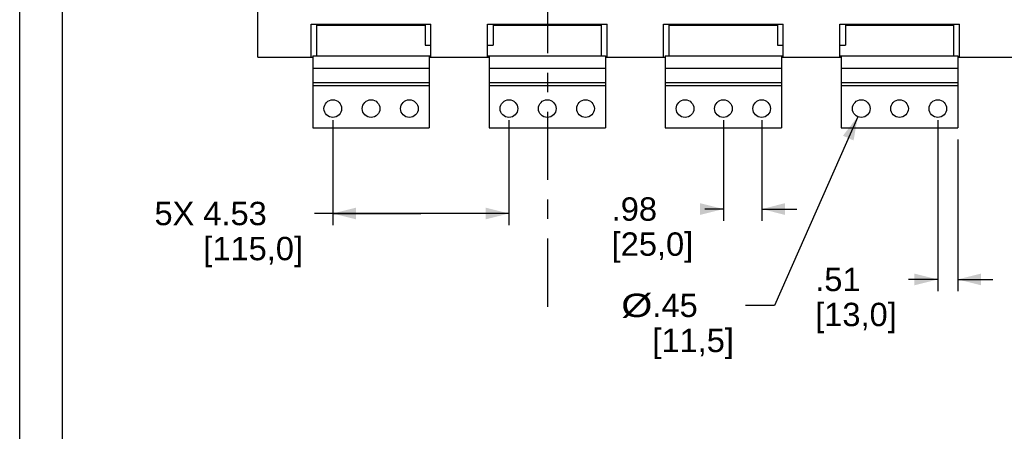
# Model space of a CAD drawing. Extents: x 0 to 17, y 0 to 11.
# Tile 3 of 27: x 0 to 5.1, y 5.5 to 7.6. Entities that reach past the tile are written whole.
import ezdxf
from ezdxf.enums import TextEntityAlignment as Align

# ---------------------------------------------------------------- set-up
doc = ezdxf.new("R2010")
doc.units = 0
doc.header["$LTSCALE"] = 0.935
doc.linetypes.add('CENTER', pattern=[0.6, 0.375, -0.075, 0.075, -0.075])
doc.layers.get('0').update_dxf_attribs({"linetype": 'CONTINUOUS'})
doc.layers.add('DEFAULT_1', color=7, linetype='CENTER')
doc.styles.add('TEXTSTYLE_0', font='arial.ttf', dxfattribs={"width": 0.8})
doc.dimstyles.new('DIMSTYLE_1', dxfattribs={"dimtxt": 0.12, "dimasz": 0.12, "dimexe": 0.18, "dimexo": 0.0625, "dimgap": 0.09, "dimtad": 0, "dimtih": 1, "dimtoh": 1, "dimdec": 1, "dimlfac": 5, "dimzin": 4, "dimtxsty": 'STANDARD', "dimcen": 0.09, "dimazin": 3, "dimtp": 0.1, "dimtm": 0.1, "dimtfac": 1, "dimtdec": 1, "dimtofl": 0, "dimtmove": 0, "dimatfit": 3, "dimtolj": 1, "dimtzin": 4})
doc.dimstyles.new('DIMSTYLE_2', dxfattribs={"dimtxt": 0.12, "dimasz": 0.12, "dimexe": 0.18, "dimexo": 0.0625, "dimgap": 0.09, "dimtad": 0, "dimtih": 1, "dimtoh": 1, "dimdec": 1, "dimlfac": 5, "dimzin": 4, "dimtxsty": 'STANDARD', "dimcen": 0.09, "dimazin": 3, "dimtp": 0.1, "dimtm": 0.1, "dimtfac": 1, "dimtdec": 1, "dimtofl": 0, "dimtmove": 0, "dimatfit": 3, "dimtolj": 1, "dimtzin": 4})

# ---------------------------------------------------------------- blocks, each defined once
blk = doc.blocks.new('*D6')
at = {"color": 2, "linetype": 'CONTINUOUS'}
for p, q in [((4.719856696, 7.0970820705), (4.719856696, 6.2199651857)), ((4.8222189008, 6.9986568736), (4.8222189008, 6.2199651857)), ((4.719856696, 6.2799651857), (4.568579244, 6.2799651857)), ((4.8222189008, 6.2799651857), (5.0022189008, 6.2799651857))]:
    blk.add_line(p, q, dxfattribs=at)
for points in [[(4.599856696, 6.2499651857), (4.719856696, 6.2799651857), (4.599856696, 6.3099651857)], [(4.9422189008, 6.3099651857), (4.8222189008, 6.2799651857), (4.9422189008, 6.2499651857)]]:
    blk.add_solid(points, dxfattribs=at)
at = {"color": 2, "linetype": 'CONTINUOUS', "style": 'TEXTSTYLE_0'}
for s, width, p, p2 in [('.51', 0.6468401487, (4.0896944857, 6.2199651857), (4.3225569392, 6.2199651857)), ('[', 0.3866171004, (4.0896944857, 6.0399651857), (4.1360885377, 6.0399651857)), ('13,0', 0.6793680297, (4.1360885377, 6.0399651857), (4.462185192, 6.0399651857)), (']', 0.3866171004, (4.462185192, 6.0399651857), (4.508579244, 6.0399651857))]:
    blk.add_text(s, height=0.12, dxfattribs=dict(at, width=width)).set_placement(p, p2, align=Align.FIT)
blk = doc.blocks.new('*D7')
at = {"color": 2, "linetype": 'CONTINUOUS'}
for p, q in [((3.6174944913, 7.0970820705), (3.6174944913, 6.5814124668)), ((3.814344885, 7.0970820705), (3.814344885, 6.5814124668)), ((3.6174944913, 6.6414124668), (3.5222844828, 6.6414124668)), ((3.814344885, 6.6414124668), (3.994344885, 6.6414124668))]:
    blk.add_line(p, q, dxfattribs=at)
for points in [[(3.4974944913, 6.6114124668), (3.6174944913, 6.6414124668), (3.4974944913, 6.6714124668)], [(3.934344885, 6.6714124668), (3.814344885, 6.6414124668), (3.934344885, 6.6114124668)]]:
    blk.add_solid(points, dxfattribs=at)
at = {"color": 2, "linetype": 'CONTINUOUS', "style": 'TEXTSTYLE_0'}
for s, width, p, p2 in [('.98', 0.6468401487, (3.0433997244, 6.5814124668), (3.2762621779, 6.5814124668)), ('[', 0.3866171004, (3.0433997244, 6.4014124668), (3.0897937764, 6.4014124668)), (']', 0.3866171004, (3.4158904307, 6.4014124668), (3.4622844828, 6.4014124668)), ('25,0', 0.6793680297, (3.0897937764, 6.4014124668), (3.4158904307, 6.4014124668))]:
    blk.add_text(s, height=0.12, dxfattribs=dict(at, width=width)).set_placement(p, p2, align=Align.FIT)
blk = doc.blocks.new('*D9')
at = {"color": 2, "linetype": 'CONTINUOUS'}
for p, q in [((4.3078931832, 7.1156531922), (3.8808023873, 6.1468003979)), ((3.8808023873, 6.1468003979), (3.731543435, 6.1468003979))]:
    blk.add_line(p, q, dxfattribs=at)
blk.add_solid([(4.2869401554, 6.9937476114), (4.3078931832, 7.1156531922), (4.2320378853, 7.0179496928)], dxfattribs=at)
at = {"color": 2, "linetype": 'CONTINUOUS', "style": 'TEXTSTYLE_0'}
for s, width, p, p2 in [('%%c', 1.3333333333, (3.0926586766, 6.0868003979), (3.2526586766, 6.0868003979)), ('.45', 0.6468401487, (3.2526586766, 6.0868003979), (3.4855211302, 6.0868003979)), ('[', 0.3866171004, (3.2526586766, 5.9068003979), (3.2990527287, 5.9068003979)), ('11,5', 0.6793680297, (3.2990527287, 5.9068003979), (3.625149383, 5.9068003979)), (']', 0.3866171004, (3.625149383, 5.9068003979), (3.671543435, 5.9068003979))]:
    blk.add_text(s, height=0.12, dxfattribs=dict(at, width=width)).set_placement(p, p2, align=Align.FIT)
blk = doc.blocks.new('*D10')
at = {"color": 2, "linetype": 'CONTINUOUS'}
for p, q in [((1.6096204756, 7.0970820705), (1.6096204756, 6.5585160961)), ((2.5151322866, 7.0970820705), (2.5151322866, 6.5585160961)), ((2.0623763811, 6.6185160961), (1.5162107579, 6.6185160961)), ((1.6096204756, 6.6185160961), (2.0623763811, 6.6185160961)), ((2.5151322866, 6.6185160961), (2.0623763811, 6.6185160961))]:
    blk.add_line(p, q, dxfattribs=at)
for points in [[(1.7296204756, 6.6485160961), (1.6096204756, 6.6185160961), (1.7296204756, 6.5885160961)], [(2.3951322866, 6.5885160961), (2.5151322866, 6.6185160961), (2.3951322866, 6.6485160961)]]:
    blk.add_solid(points, dxfattribs=at)
at = {"color": 2, "linetype": 'CONTINUOUS', "style": 'TEXTSTYLE_0'}
for s, width, p, p2 in [('5X ', 0.697645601, (0.6929393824, 6.5585160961), (0.9440917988, 6.5585160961)), ('4.53', 0.6793680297, (0.9440917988, 6.5585160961), (1.2701884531, 6.5585160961)), ('[', 0.3866171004, (0.9440917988, 6.3785160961), (0.9904858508, 6.3785160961)), ('115,0', 0.6988847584, (0.9904858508, 6.3785160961), (1.4098167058, 6.3785160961)), (']', 0.3866171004, (1.4098167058, 6.3785160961), (1.4562107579, 6.3785160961))]:
    blk.add_text(s, height=0.12, dxfattribs=dict(at, width=width)).set_placement(p, p2, align=Align.FIT)

msp = doc.modelspace()

# ---------------------------------------------------------------- linework, layer by layer
at = {"color": 7, "linetype": 'CONTINUOUS'}
for p, q in [((0, 0), (0, 11)), ((1.2245811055, 7.420861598), (1.2245811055, 8.7436962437)), ((1.4989905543, 7.420861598), (1.4989905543, 7.5901529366)), ((1.4989905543, 7.5901529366), (2.1139511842, 7.5901529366)), ((1.5281244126, 7.4287356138), (1.5281244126, 7.5862159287)), ((1.5281244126, 7.5862159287), (2.084817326, 7.5862159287)), ((1.5682818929, 7.5901529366), (1.5682818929, 7.5862159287)), ((2.0446598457, 7.5901529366), (2.0446598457, 7.5862159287)), ((2.084817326, 7.5862159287), (2.084817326, 7.483853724)), ((2.1139511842, 7.420861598), (2.1139511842, 7.5901529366)), ((2.4045023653, 7.420861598), (2.4045023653, 7.5901529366)), ((2.4045023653, 7.5901529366), (3.0194629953, 7.5901529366)), ((2.4336362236, 7.5862159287), (2.4336362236, 7.483853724)), ((2.4336362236, 7.5862159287), (2.990329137, 7.5862159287)), ((2.4737937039, 7.5901529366), (2.4737937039, 7.5862159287)), ((2.9501716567, 7.5901529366), (2.9501716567, 7.5862159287)), ((2.990329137, 7.4287356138), (2.990329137, 7.5862159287)), ((3.0194629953, 7.420861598), (3.0194629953, 7.5901529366)), ((3.3100141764, 7.420861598), (3.3100141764, 7.5901529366)), ((3.3100141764, 7.5901529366), (3.9249748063, 7.5901529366)), ((3.3391480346, 7.4287356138), (3.3391480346, 7.5862159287)), ((3.3391480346, 7.5862159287), (3.895840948, 7.5862159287)), ((3.3793055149, 7.5901529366), (3.3793055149, 7.5862159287)), ((3.8556834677, 7.5901529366), (3.8556834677, 7.5862159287)), ((3.895840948, 7.5862159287), (3.895840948, 7.483853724)), ((3.9249748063, 7.420861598), (3.9249748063, 7.5901529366)), ((4.2155259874, 7.5901529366), (4.8304866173, 7.5901529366)), ((4.2155259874, 7.420861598), (4.2155259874, 7.5901529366)), ((4.2446598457, 7.5862159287), (4.801352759, 7.5862159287)), ((4.2446598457, 7.5862159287), (4.2446598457, 7.483853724)), ((4.284817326, 7.5901529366), (4.284817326, 7.5862159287)), ((4.7611952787, 7.5901529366), (4.7611952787, 7.5862159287)), ((4.801352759, 7.4287356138), (4.801352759, 7.5862159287)), ((4.8304866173, 7.420861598), (4.8304866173, 7.5901529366)), ((2.084817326, 7.483853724), (2.1139511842, 7.483853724)), ((2.4045023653, 7.483853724), (2.4336362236, 7.483853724)), ((3.895840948, 7.483853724), (3.9249748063, 7.483853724)), ((4.2155259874, 7.483853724), (4.2446598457, 7.483853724)), ((1.2245811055, 7.420861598), (1.5072582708, 7.420861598)), ((1.5072582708, 7.4287356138), (1.5072582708, 7.0586568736)), ((1.5072582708, 7.4287356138), (2.1139511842, 7.4287356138)), ((2.1056834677, 7.4287356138), (2.1056834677, 7.0586568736)), ((2.1056834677, 7.420861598), (2.4127700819, 7.420861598)), ((2.4045023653, 7.4287356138), (3.0111952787, 7.4287356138)), ((2.4127700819, 7.4287356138), (2.4127700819, 7.0586568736)), ((3.0111952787, 7.4287356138), (3.0111952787, 7.0586568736)), ((3.0111952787, 7.420861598), (3.3182818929, 7.420861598)), ((3.3182818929, 7.4287356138), (3.9249748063, 7.4287356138)), ((3.3182818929, 7.4287356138), (3.3182818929, 7.0586568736)), ((3.9167070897, 7.4287356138), (3.9167070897, 7.0586568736)), ((3.9167070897, 7.420861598), (4.2237937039, 7.420861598)), ((4.2155259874, 7.4287356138), (4.8222189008, 7.4287356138)), ((4.2237937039, 7.4287356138), (4.2237937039, 7.0586568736)), ((4.8222189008, 7.4287356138), (4.8222189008, 7.0586568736)), ((4.8222189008, 7.420861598), (5.1293055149, 7.420861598)), ((1.5072582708, 7.3657434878), (2.1056834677, 7.3657434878)), ((2.4127700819, 7.3657434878), (3.0111952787, 7.3657434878)), ((3.3182818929, 7.3657434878), (3.9167070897, 7.3657434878)), ((4.2237937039, 7.3657434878), (4.8222189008, 7.3657434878)), ((1.5072582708, 7.2909403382), (2.1056834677, 7.2909403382)), ((2.4127700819, 7.2909403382), (3.0111952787, 7.2909403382)), ((3.3182818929, 7.2909403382), (3.9167070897, 7.2909403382)), ((4.2237937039, 7.2909403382), (4.8222189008, 7.2909403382)), ((1.5072582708, 7.2751923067), (2.1056834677, 7.2751923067)), ((2.4127700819, 7.2751923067), (3.0111952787, 7.2751923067)), ((3.3182818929, 7.2751923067), (3.9167070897, 7.2751923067)), ((4.2237937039, 7.2751923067), (4.8222189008, 7.2751923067)), ((1.5072582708, 7.0586568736), (2.1056834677, 7.0586568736)), ((2.4127700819, 7.0586568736), (3.0111952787, 7.0586568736)), ((3.3182818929, 7.0586568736), (3.9167070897, 7.0586568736)), ((4.2237937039, 7.0586568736), (4.8222189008, 7.0586568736))]:
    msp.add_line(p, q, dxfattribs=at)
for centre in [(1.6096204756, 7.1570820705), (1.8064708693, 7.1570820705), (2.003321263, 7.1570820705), (2.5151322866, 7.1570820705), (2.7119826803, 7.1570820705), (2.908833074, 7.1570820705), (3.4206440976, 7.1570820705), (3.6174944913, 7.1570820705), (3.814344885, 7.1570820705), (4.3261559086, 7.1570820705), (4.5230063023, 7.1570820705), (4.719856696, 7.1570820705)]:
    msp.add_circle(centre, 0.0452755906, dxfattribs=at)
at = {"color": 4, "linetype": 'CONTINUOUS'}
msp.add_open_spline([(0.2175, 10.8), (0.2175006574, 10.8000004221), (0.2175042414, 10.7999998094), (0.2175090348, 10.8000001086), (0.2175185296, 10.7999999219), (0.2175315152, 10.8000000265), (0.2175473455, 10.7999999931), (0.2175683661, 10.800000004), (0.2175946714, 10.7999999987), (0.2176367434, 10.8000000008), (0.217689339, 10.7999999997), (0.2177524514, 10.8000000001), (0.2178155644, 10.8), (0.2178997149, 10.8), (0.218004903, 10.8), (0.2181311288, 10.8), (0.2182994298, 10.8), (0.2185098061, 10.8), (0.2187622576, 10.8), (0.2190147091, 10.8), (0.2192671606, 10.8), (0.2196037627, 10.8), (0.2200245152, 10.8), (0.2205294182, 10.8), (0.2210343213, 10.8), (0.2217075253, 10.8), (0.2225490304, 10.8), (0.2235588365, 10.8), (0.2245686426, 10.8), (0.2255784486, 10.8), (0.2265882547, 10.8), (0.2279346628, 10.8), (0.229617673, 10.8), (0.2316372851, 10.8), (0.2336568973, 10.8), (0.2356765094, 10.8), (0.2376961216, 10.8), (0.2397157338, 10.8), (0.24240855, 10.8), (0.2457745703, 10.8), (0.2498137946, 10.8), (0.2538530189, 10.8), (0.2578922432, 10.8), (0.2619314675, 10.8), (0.2673171, 10.8), (0.2740491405, 10.8), (0.2821275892, 10.8), (0.2902060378, 10.8), (0.2982844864, 10.8), (0.3063629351, 10.8), (0.3144413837, 10.8), (0.3225198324, 10.8), (0.3332910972, 10.8), (0.3467551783, 10.8), (0.3629120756, 10.8), (0.3790689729, 10.8), (0.3952258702, 10.8), (0.4113827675, 10.8), (0.4275396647, 10.8), (0.4490821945, 10.8), (0.4760103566, 10.8), (0.5083241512, 10.8), (0.5406379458, 10.8), (0.5729517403, 10.8), (0.6052655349, 10.8), (0.6375793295, 10.8), (0.6698931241, 10.8), (0.7022069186, 10.8), (0.7452919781, 10.8), (0.7991483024, 10.8), (0.8637758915, 10.8), (0.9284034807, 10.8), (0.9930310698, 10.8), (1.057658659, 10.8), (1.1222862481, 10.8), (1.1869138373, 10.8), (1.2730839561, 10.8), (1.3807966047, 10.8), (1.510051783, 10.8), (1.6393069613, 10.8), (1.7685621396, 10.8), (1.8978173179, 10.8), (2.0270724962, 10.8), (2.1563276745, 10.8), (2.2855828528, 10.8), (2.4148380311, 10.8), (2.5871782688, 10.8), (2.802603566, 10.8), (3.0611139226, 10.8), (3.3196242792, 10.8), (3.5781346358, 10.8), (3.8366449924, 10.8), (4.095155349, 10.8), (4.3536657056, 10.8), (4.6121760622, 10.8), (4.9568565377, 10.8), (5.387707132, 10.8), (5.9047278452, 10.8), (6.4217485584, 10.8), (6.9387692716, 10.8), (7.4557899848, 10.8), (7.972810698, 10.8), (8.4898314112, 10.8), (9.0068521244, 10.8), (9.5238728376, 10.8), (10.0408935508, 10.8), (10.557914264, 10.8), (11.0749349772, 10.8), (11.5919556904, 10.8), (12.0228062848, 10.8), (12.3674867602, 10.8), (12.6259971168, 10.8), (12.8845074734, 10.8), (13.14301783, 10.8), (13.4015281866, 10.8), (13.6600385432, 10.8), (13.9185488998, 10.8), (14.1770592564, 10.8), (14.3924845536, 10.8), (14.5648247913, 10.8), (14.6940799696, 10.8), (14.8233351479, 10.8), (14.9525903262, 10.8), (15.0818455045, 10.8), (15.2111006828, 10.8), (15.3403558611, 10.8), (15.4696110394, 10.8), (15.5988662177, 10.8), (15.7065788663, 10.8), (15.7927489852, 10.8), (15.8573765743, 10.8), (15.9220041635, 10.8), (15.9866317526, 10.8), (16.0512593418, 10.8), (16.1158869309, 10.8), (16.1805145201, 10.8), (16.2343708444, 10.8), (16.2774559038, 10.8), (16.3097696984, 10.8), (16.342083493, 10.8), (16.3743972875, 10.8), (16.4067110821, 10.8), (16.4390248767, 10.8), (16.4713386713, 10.8), (16.5036524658, 10.8), (16.530580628, 10.8), (16.5521231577, 10.8), (16.568280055, 10.8), (16.5844369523, 10.8), (16.6005938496, 10.8), (16.6167507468, 10.8), (16.6329076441, 10.8), (16.6463717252, 10.8), (16.6571429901, 10.8), (16.6652214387, 10.8), (16.6732998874, 10.8), (16.681378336, 10.8), (16.6894567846, 10.8), (16.6975352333, 10.8), (16.7056136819, 10.8), (16.7123457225, 10.8), (16.7177313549, 10.8), (16.7217705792, 10.8), (16.7258098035, 10.8), (16.7298490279, 10.8), (16.7338882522, 10.8), (16.7372542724, 10.8), (16.7399470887, 10.8), (16.7419667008, 10.8), (16.743986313, 10.8), (16.7460059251, 10.8), (16.7480255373, 10.8), (16.7500451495, 10.8), (16.7517281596, 10.8), (16.7530745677, 10.8), (16.7540843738, 10.8), (16.7550941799, 10.8), (16.7561039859, 10.8), (16.757113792, 10.8), (16.7579552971, 10.8), (16.7586285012, 10.8), (16.7591334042, 10.8), (16.7596383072, 10.8), (16.7600590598, 10.8), (16.7603956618, 10.8), (16.7606481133, 10.8), (16.7609005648, 10.8), (16.7611530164, 10.8), (16.7613633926, 10.8), (16.7615316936, 10.8), (16.7616579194, 10.8), (16.7617631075, 10.8), (16.761847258, 10.8), (16.761910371, 10.8000000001), (16.7619734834, 10.7999999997), (16.7620260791, 10.8000000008), (16.762068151, 10.7999999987), (16.7620944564, 10.800000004), (16.762115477, 10.7999999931), (16.7621313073, 10.8000000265), (16.7621442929, 10.7999999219), (16.7621537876, 10.8000001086), (16.7621585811, 10.7999998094), (16.762163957, 10.8000007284), (16.7621625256, 10.7999972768), (16.7621629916, 10.7999941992), (16.7621627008, 10.799988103), (16.7621628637, 10.7999797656), (16.7621628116, 10.7999696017), (16.7621628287, 10.7999561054), (16.7621628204, 10.7999392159), (16.7621628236, 10.7999122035), (16.762162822, 10.7998784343), (16.7621628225, 10.7998379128), (16.7621628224, 10.7997973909), (16.7621628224, 10.7997433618), (16.7621628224, 10.7996758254), (16.7621628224, 10.7995947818), (16.7621628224, 10.7994867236), (16.7621628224, 10.7993516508), (16.7621628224, 10.7991895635), (16.7621628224, 10.7990274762), (16.7621628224, 10.7988653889), (16.7621628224, 10.7986492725), (16.7621628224, 10.798379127), (16.7621628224, 10.7980549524), (16.7621628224, 10.7977307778), (16.7621628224, 10.797298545), (16.7621628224, 10.796758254), (16.7621628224, 10.7961099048), (16.7621628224, 10.7954615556), (16.7621628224, 10.7948132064), (16.7621628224, 10.7941648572), (16.7621628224, 10.7933003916), (16.7621628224, 10.7922198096), (16.7621628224, 10.7909231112), (16.7621628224, 10.7896264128), (16.7621628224, 10.7883297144), (16.7621628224, 10.787033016), (16.7621628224, 10.7857363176), (16.7621628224, 10.7840073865), (16.7621628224, 10.7818462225), (16.7621628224, 10.7792528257), (16.7621628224, 10.7766594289), (16.7621628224, 10.7740660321), (16.7621628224, 10.7714726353), (16.7621628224, 10.7680147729), (16.7621628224, 10.7636924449), (16.7621628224, 10.7585056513), (16.7621628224, 10.7533188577), (16.7621628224, 10.7481320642), (16.7621628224, 10.7429452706), (16.7621628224, 10.737758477), (16.7621628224, 10.7325716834), (16.7621628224, 10.7256559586), (16.7621628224, 10.7170113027), (16.7621628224, 10.7066377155), (16.7621628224, 10.6962641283), (16.7621628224, 10.6858905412), (16.7621628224, 10.675516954), (16.7621628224, 10.6651433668), (16.7621628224, 10.6513119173), (16.7621628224, 10.6340226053), (16.7621628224, 10.613275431), (16.7621628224, 10.5925282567), (16.7621628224, 10.5717810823), (16.7621628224, 10.551033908), (16.7621628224, 10.5302867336), (16.7621628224, 10.5095395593), (16.7621628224, 10.488792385), (16.7621628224, 10.4611294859), (16.7621628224, 10.426550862), (16.7621628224, 10.3850565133), (16.7621628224, 10.3435621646), (16.7621628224, 10.302067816), (16.7621628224, 10.2605734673), (16.7621628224, 10.2190791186), (16.7621628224, 10.17758477), (16.7621628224, 10.1222589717), (16.7621628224, 10.0531017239), (16.7621628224, 9.9701130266), (16.7621628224, 9.8871243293), (16.7621628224, 9.8041356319), (16.7621628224, 9.7211469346), (16.7621628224, 9.6381582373), (16.7621628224, 9.5551695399), (16.7621628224, 9.4721808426), (16.7621628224, 9.3891921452), (16.7621628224, 9.2785405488), (16.7621628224, 9.1402260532), (16.7621628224, 8.9742486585), (16.7621628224, 8.8082712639), (16.7621628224, 8.6422938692), (16.7621628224, 8.4763164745), (16.7621628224, 8.3103390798), (16.7621628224, 8.1443616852), (16.7621628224, 7.9783842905), (16.7621628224, 7.7570810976), (16.7621628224, 7.4804521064), (16.7621628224, 7.1484973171), (16.7621628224, 6.8165425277), (16.7621628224, 6.4845877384), (16.7621628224, 6.152632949), (16.7621628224, 5.8206781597), (16.7621628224, 5.4887233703), (16.7621628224, 5.156768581), (16.7621628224, 4.8248137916), (16.7621628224, 4.4928590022), (16.7621628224, 4.1609042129), (16.7621628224, 3.8289494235), (16.7621628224, 3.4969946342), (16.7621628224, 3.220365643), (16.7621628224, 2.9990624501), (16.7621628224, 2.8330850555), (16.7621628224, 2.6671076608), (16.7621628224, 2.5011302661), (16.7621628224, 2.3351528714), (16.7621628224, 2.1691754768), (16.7621628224, 2.0031980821), (16.7621628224, 1.8372206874), (16.7621628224, 1.6989061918), (16.7621628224, 1.5882545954), (16.7621628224, 1.505265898), (16.7621628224, 1.4222772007), (16.7621628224, 1.3392885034), (16.7621628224, 1.256299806), (16.7621628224, 1.1733111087), (16.7621628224, 1.0903224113), (16.7621628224, 1.007333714), (16.7621628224, 0.9243450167), (16.7621628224, 0.8551877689), (16.7621628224, 0.7998619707), (16.7621628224, 0.758367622), (16.7621628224, 0.7168732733), (16.7621628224, 0.6753789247), (16.7621628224, 0.633884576), (16.7621628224, 0.5923902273), (16.7621628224, 0.5508958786), (16.7621628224, 0.5163172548), (16.7621628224, 0.4886543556), (16.7621628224, 0.4679071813), (16.7621628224, 0.447160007), (16.7621628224, 0.4264128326), (16.7621628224, 0.4056656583), (16.7621628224, 0.384918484), (16.7621628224, 0.3641713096), (16.7621628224, 0.3434241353), (16.7621628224, 0.3261348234), (16.7621628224, 0.3123033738), (16.7621628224, 0.3019297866), (16.7621628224, 0.2915561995), (16.7621628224, 0.2811826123), (16.7621628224, 0.2708090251), (16.7621628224, 0.260435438), (16.7621628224, 0.251790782), (16.7621628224, 0.2448750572), (16.7621628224, 0.2396882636), (16.7621628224, 0.23450147), (16.7621628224, 0.2293146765), (16.7621628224, 0.2241278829), (16.7621628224, 0.2189410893), (16.7621628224, 0.2137542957), (16.7621628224, 0.2094319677), (16.7621628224, 0.2059741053), (16.7621628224, 0.2033807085), (16.7621628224, 0.2007873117), (16.7621628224, 0.198193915), (16.7621628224, 0.1956005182), (16.7621628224, 0.1934393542), (16.7621628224, 0.191710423), (16.7621628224, 0.1904137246), (16.7621628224, 0.1891170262), (16.7621628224, 0.1878203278), (16.7621628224, 0.1865236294), (16.7621628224, 0.185226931), (16.7621628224, 0.184146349), (16.7621628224, 0.1832818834), (16.7621628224, 0.1826335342), (16.7621628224, 0.181985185), (16.7621628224, 0.1813368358), (16.7621628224, 0.1806884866), (16.7621628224, 0.1801481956), (16.7621628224, 0.1797159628), (16.7621628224, 0.1793917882), (16.7621628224, 0.1790676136), (16.7621628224, 0.1787974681), (16.7621628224, 0.1785813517), (16.7621628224, 0.1784192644), (16.7621628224, 0.1782571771), (16.7621628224, 0.1780950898), (16.7621628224, 0.1779600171), (16.7621628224, 0.1778519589), (16.7621628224, 0.1777709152), (16.7621628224, 0.1777033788), (16.7621628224, 0.1776493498), (16.7621628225, 0.1776088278), (16.762162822, 0.1775683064), (16.7621628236, 0.1775345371), (16.7621628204, 0.1775075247), (16.7621628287, 0.1774906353), (16.7621628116, 0.1774771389), (16.7621628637, 0.177466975), (16.7621627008, 0.1774586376), (16.7621629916, 0.1774525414), (16.7621625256, 0.1774494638), (16.762163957, 0.1774460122), (16.7621585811, 0.1774469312), (16.7621537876, 0.177446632), (16.7621442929, 0.1774468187), (16.7621313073, 0.1774467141), (16.762115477, 0.1774467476), (16.7620944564, 0.1774467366), (16.762068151, 0.1774467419), (16.7620260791, 0.1774467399), (16.7619734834, 0.1774467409), (16.761910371, 0.1774467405), (16.761847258, 0.1774467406), (16.7617631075, 0.1774467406), (16.7616579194, 0.1774467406), (16.7615316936, 0.1774467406), (16.7613633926, 0.1774467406), (16.7611530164, 0.1774467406), (16.7609005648, 0.1774467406), (16.7606481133, 0.1774467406), (16.7603956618, 0.1774467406), (16.7600590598, 0.1774467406), (16.7596383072, 0.1774467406), (16.7591334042, 0.1774467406), (16.7586285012, 0.1774467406), (16.7579552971, 0.1774467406), (16.757113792, 0.1774467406), (16.7561039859, 0.1774467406), (16.7550941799, 0.1774467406), (16.7540843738, 0.1774467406), (16.7530745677, 0.1774467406), (16.7517281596, 0.1774467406), (16.7500451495, 0.1774467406), (16.7480255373, 0.1774467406), (16.7460059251, 0.1774467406), (16.743986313, 0.1774467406), (16.7419667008, 0.1774467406), (16.7399470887, 0.1774467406), (16.7372542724, 0.1774467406), (16.7338882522, 0.1774467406), (16.7298490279, 0.1774467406), (16.7258098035, 0.1774467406), (16.7217705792, 0.1774467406), (16.7177313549, 0.1774467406), (16.7123457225, 0.1774467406), (16.7056136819, 0.1774467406), (16.6975352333, 0.1774467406), (16.6894567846, 0.1774467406), (16.681378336, 0.1774467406), (16.6732998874, 0.1774467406), (16.6652214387, 0.1774467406), (16.6571429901, 0.1774467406), (16.6463717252, 0.1774467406), (16.6329076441, 0.1774467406), (16.6167507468, 0.1774467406), (16.6005938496, 0.1774467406), (16.5844369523, 0.1774467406), (16.568280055, 0.1774467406), (16.5521231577, 0.1774467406), (16.530580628, 0.1774467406), (16.5036524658, 0.1774467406), (16.4713386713, 0.1774467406), (16.4390248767, 0.1774467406), (16.4067110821, 0.1774467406), (16.3743972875, 0.1774467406), (16.342083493, 0.1774467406), (16.3097696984, 0.1774467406), (16.2774559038, 0.1774467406), (16.2343708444, 0.1774467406), (16.1805145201, 0.1774467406), (16.1158869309, 0.1774467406), (16.0512593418, 0.1774467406), (15.9866317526, 0.1774467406), (15.9220041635, 0.1774467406), (15.8573765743, 0.1774467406), (15.7927489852, 0.1774467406), (15.7065788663, 0.1774467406), (15.5988662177, 0.1774467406), (15.4696110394, 0.1774467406), (15.3403558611, 0.1774467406), (15.2111006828, 0.1774467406), (15.0818455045, 0.1774467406), (14.9525903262, 0.1774467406), (14.8233351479, 0.1774467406), (14.6940799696, 0.1774467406), (14.5648247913, 0.1774467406), (14.3924845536, 0.1774467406), (14.1770592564, 0.1774467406), (13.9185488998, 0.1774467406), (13.6600385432, 0.1774467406), (13.4015281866, 0.1774467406), (13.14301783, 0.1774467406), (12.8845074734, 0.1774467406), (12.6259971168, 0.1774467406), (12.3674867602, 0.1774467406), (12.0228062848, 0.1774467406), (11.5919556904, 0.1774467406), (11.0749349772, 0.1774467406), (10.557914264, 0.1774467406), (10.0408935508, 0.1774467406), (9.5238728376, 0.1774467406), (9.0068521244, 0.1774467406), (8.4898314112, 0.1774467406), (7.972810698, 0.1774467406), (7.4557899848, 0.1774467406), (6.9387692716, 0.1774467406), (6.4217485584, 0.1774467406), (5.9047278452, 0.1774467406), (5.387707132, 0.1774467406), (4.9568565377, 0.1774467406), (4.6121760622, 0.1774467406), (4.3536657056, 0.1774467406), (4.095155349, 0.1774467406), (3.8366449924, 0.1774467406), (3.5781346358, 0.1774467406), (3.3196242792, 0.1774467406), (3.0611139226, 0.1774467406), (2.802603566, 0.1774467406), (2.5871782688, 0.1774467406), (2.4148380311, 0.1774467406), (2.2855828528, 0.1774467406), (2.1563276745, 0.1774467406), (2.0270724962, 0.1774467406), (1.8978173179, 0.1774467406), (1.7685621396, 0.1774467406), (1.6393069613, 0.1774467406), (1.510051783, 0.1774467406), (1.3807966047, 0.1774467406), (1.2730839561, 0.1774467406), (1.1869138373, 0.1774467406), (1.1222862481, 0.1774467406), (1.057658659, 0.1774467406), (0.9930310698, 0.1774467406), (0.9284034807, 0.1774467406), (0.8637758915, 0.1774467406), (0.7991483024, 0.1774467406), (0.7452919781, 0.1774467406), (0.7022069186, 0.1774467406), (0.6698931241, 0.1774467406), (0.6375793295, 0.1774467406), (0.6052655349, 0.1774467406), (0.5729517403, 0.1774467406), (0.5406379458, 0.1774467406), (0.5083241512, 0.1774467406), (0.4760103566, 0.1774467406), (0.4490821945, 0.1774467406), (0.4275396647, 0.1774467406), (0.4113827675, 0.1774467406), (0.3952258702, 0.1774467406), (0.3790689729, 0.1774467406), (0.3629120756, 0.1774467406), (0.3467551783, 0.1774467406), (0.3332910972, 0.1774467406), (0.3225198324, 0.1774467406), (0.3144413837, 0.1774467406), (0.3063629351, 0.1774467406), (0.2982844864, 0.1774467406), (0.2902060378, 0.1774467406), (0.2821275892, 0.1774467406), (0.2740491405, 0.1774467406), (0.2673171, 0.1774467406), (0.2619314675, 0.1774467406), (0.2578922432, 0.1774467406), (0.2538530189, 0.1774467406), (0.2498137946, 0.1774467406), (0.2457745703, 0.1774467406), (0.24240855, 0.1774467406), (0.2397157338, 0.1774467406), (0.2376961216, 0.1774467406), (0.2356765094, 0.1774467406), (0.2336568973, 0.1774467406), (0.2316372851, 0.1774467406), (0.229617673, 0.1774467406), (0.2279346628, 0.1774467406), (0.2265882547, 0.1774467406), (0.2255784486, 0.1774467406), (0.2245686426, 0.1774467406), (0.2235588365, 0.1774467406), (0.2225490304, 0.1774467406), (0.2217075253, 0.1774467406), (0.2210343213, 0.1774467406), (0.2205294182, 0.1774467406), (0.2200245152, 0.1774467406), (0.2196037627, 0.1774467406), (0.2192671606, 0.1774467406), (0.2190147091, 0.1774467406), (0.2187622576, 0.1774467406), (0.2185098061, 0.1774467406), (0.2182994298, 0.1774467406), (0.2181311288, 0.1774467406), (0.218004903, 0.1774467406), (0.2178997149, 0.1774467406), (0.2178155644, 0.1774467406), (0.2177524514, 0.1774467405), (0.217689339, 0.1774467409), (0.2176367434, 0.1774467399), (0.2175946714, 0.1774467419), (0.2175683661, 0.1774467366), (0.2175473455, 0.1774467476), (0.2175315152, 0.1774467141), (0.2175185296, 0.1774468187), (0.2175090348, 0.177446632), (0.2175042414, 0.1774469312), (0.2174988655, 0.1774460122), (0.2175002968, 0.1774494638), (0.2174998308, 0.1774525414), (0.2175001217, 0.1774586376), (0.2174999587, 0.177466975), (0.2175000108, 0.1774771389), (0.2174999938, 0.1774906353), (0.2175000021, 0.1775075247), (0.2174999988, 0.1775345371), (0.2175000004, 0.1775683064), (0.2174999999, 0.1776088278), (0.2175, 0.1776493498), (0.2175, 0.1777033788), (0.2175, 0.1777709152), (0.2175, 0.1778519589), (0.2175, 0.1779600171), (0.2175, 0.1780950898), (0.2175, 0.1782571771), (0.2175, 0.1784192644), (0.2175, 0.1785813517), (0.2175, 0.1787974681), (0.2175, 0.1790676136), (0.2175, 0.1793917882), (0.2175, 0.1797159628), (0.2175, 0.1801481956), (0.2175, 0.1806884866), (0.2175, 0.1813368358), (0.2175, 0.181985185), (0.2175, 0.1826335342), (0.2175, 0.1832818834), (0.2175, 0.184146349), (0.2175, 0.185226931), (0.2175, 0.1865236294), (0.2175, 0.1878203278), (0.2175, 0.1891170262), (0.2175, 0.1904137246), (0.2175, 0.191710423), (0.2175, 0.1934393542), (0.2175, 0.1956005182), (0.2175, 0.198193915), (0.2175, 0.2007873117), (0.2175, 0.2033807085), (0.2175, 0.2059741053), (0.2175, 0.2094319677), (0.2175, 0.2137542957), (0.2175, 0.2189410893), (0.2175, 0.2241278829), (0.2175, 0.2293146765), (0.2175, 0.23450147), (0.2175, 0.2396882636), (0.2175, 0.2448750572), (0.2175, 0.251790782), (0.2175, 0.260435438), (0.2175, 0.2708090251), (0.2175, 0.2811826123), (0.2175, 0.2915561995), (0.2175, 0.3019297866), (0.2175, 0.3123033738), (0.2175, 0.3261348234), (0.2175, 0.3434241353), (0.2175, 0.3641713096), (0.2175, 0.384918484), (0.2175, 0.4056656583), (0.2175, 0.4264128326), (0.2175, 0.447160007), (0.2175, 0.4679071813), (0.2175, 0.4886543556), (0.2175, 0.5163172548), (0.2175, 0.5508958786), (0.2175, 0.5923902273), (0.2175, 0.633884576), (0.2175, 0.6753789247), (0.2175, 0.7168732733), (0.2175, 0.758367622), (0.2175, 0.7998619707), (0.2175, 0.8551877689), (0.2175, 0.9243450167), (0.2175, 1.007333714), (0.2175, 1.0903224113), (0.2175, 1.1733111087), (0.2175, 1.256299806), (0.2175, 1.3392885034), (0.2175, 1.4222772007), (0.2175, 1.505265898), (0.2175, 1.5882545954), (0.2175, 1.6989061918), (0.2175, 1.8372206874), (0.2175, 2.0031980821), (0.2175, 2.1691754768), (0.2175, 2.3351528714), (0.2175, 2.5011302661), (0.2175, 2.6671076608), (0.2175, 2.8330850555), (0.2175, 2.9990624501), (0.2175, 3.220365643), (0.2175, 3.4969946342), (0.2175, 3.8289494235), (0.2175, 4.1609042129), (0.2175, 4.4928590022), (0.2175, 4.8248137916), (0.2175, 5.156768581), (0.2175, 5.4887233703), (0.2175, 5.8206781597), (0.2175, 6.152632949), (0.2175, 6.4845877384), (0.2175, 6.8165425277), (0.2175, 7.1484973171), (0.2175, 7.4804521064), (0.2175, 7.7570810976), (0.2175, 7.9783842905), (0.2175, 8.1443616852), (0.2175, 8.3103390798), (0.2175, 8.4763164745), (0.2175, 8.6422938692), (0.2175, 8.8082712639), (0.2175, 8.9742486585), (0.2175, 9.1402260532), (0.2175, 9.2785405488), (0.2175, 9.3891921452), (0.2175, 9.4721808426), (0.2175, 9.5551695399), (0.2175, 9.6381582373), (0.2175, 9.7211469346), (0.2175, 9.8041356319), (0.2175, 9.8871243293), (0.2175, 9.9701130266), (0.2175, 10.0531017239), (0.2175, 10.1222589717), (0.2175, 10.17758477), (0.2175, 10.2190791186), (0.2175, 10.2605734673), (0.2175, 10.302067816), (0.2175, 10.3435621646), (0.2175, 10.3850565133), (0.2175, 10.426550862), (0.2175, 10.4611294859), (0.2175, 10.488792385), (0.2175, 10.5095395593), (0.2175, 10.5302867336), (0.2175, 10.551033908), (0.2175, 10.5717810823), (0.2175, 10.5925282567), (0.2175, 10.613275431), (0.2175, 10.6340226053), (0.2175, 10.6513119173), (0.2175, 10.6651433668), (0.2175, 10.675516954), (0.2175, 10.6858905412), (0.2175, 10.6962641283), (0.2175, 10.7066377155), (0.2175, 10.7170113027), (0.2175, 10.7256559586), (0.2175, 10.7325716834), (0.2175, 10.737758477), (0.2175, 10.7429452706), (0.2175, 10.7481320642), (0.2175, 10.7533188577), (0.2175, 10.7585056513), (0.2175, 10.7636924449), (0.2175, 10.7680147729), (0.2175, 10.7714726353), (0.2175, 10.7740660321), (0.2175, 10.7766594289), (0.2175, 10.7792528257), (0.2175, 10.7818462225), (0.2175, 10.7840073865), (0.2175, 10.7857363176), (0.2175, 10.787033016), (0.2175, 10.7883297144), (0.2175, 10.7896264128), (0.2175, 10.7909231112), (0.2175, 10.7922198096), (0.2175, 10.7933003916), (0.2175, 10.7941648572), (0.2175, 10.7948132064), (0.2175, 10.7954615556), (0.2175, 10.7961099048), (0.2175, 10.796758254), (0.2175, 10.797298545), (0.2175, 10.7977307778), (0.2175, 10.7980549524), (0.2175, 10.798379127), (0.2175, 10.7986492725), (0.2175, 10.7988653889), (0.2175, 10.7990274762), (0.2175, 10.7991895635), (0.2175, 10.7993516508), (0.2175, 10.7994867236), (0.2175, 10.7995947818), (0.2175, 10.7996758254), (0.2175, 10.7997433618), (0.2175, 10.7997973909), (0.2174999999, 10.7998379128), (0.2175000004, 10.7998784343), (0.2174999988, 10.7999122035), (0.2175000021, 10.7999392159), (0.2174999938, 10.7999561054), (0.2175000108, 10.7999696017), (0.2174999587, 10.7999797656), (0.2175001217, 10.799988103), (0.2174998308, 10.7999941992), (0.2175002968, 10.7999972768), (0.2174993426, 10.7999995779), (0.2175, 10.8)], degree=3, knots=[0, 0, 0, 0, 5.96e-08, 1.192e-07, 2.384e-07, 4.768e-07, 7.153e-07, 9.537e-07, 1.4305e-06, 1.9073e-06, 2.861e-06, 3.8147e-06, 4.7684e-06, 5.722e-06, 7.6294e-06, 9.5367e-06, 1.14441e-05, 1.52588e-05, 1.90735e-05, 2.28882e-05, 2.67029e-05, 3.05176e-05, 3.8147e-05, 4.57764e-05, 5.34058e-05, 6.10352e-05, 7.62939e-05, 9.15527e-05, 0.0001068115, 0.0001220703, 0.0001373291, 0.0001525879, 0.0001831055, 0.000213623, 0.0002441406, 0.0002746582, 0.0003051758, 0.0003356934, 0.0003662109, 0.0004272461, 0.0004882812, 0.0005493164, 0.0006103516, 0.0006713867, 0.0007324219, 0.0008544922, 0.0009765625, 0.0010986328, 0.0012207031, 0.0013427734, 0.0014648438, 0.0015869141, 0.0017089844, 0.001953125, 0.0021972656, 0.0024414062, 0.0026855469, 0.0029296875, 0.0031738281, 0.0034179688, 0.00390625, 0.0043945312, 0.0048828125, 0.0053710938, 0.005859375, 0.0063476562, 0.0068359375, 0.0073242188, 0.0078125, 0.0087890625, 0.009765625, 0.0107421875, 0.01171875, 0.0126953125, 0.013671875, 0.0146484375, 0.015625, 0.017578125, 0.01953125, 0.021484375, 0.0234375, 0.025390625, 0.02734375, 0.029296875, 0.03125, 0.033203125, 0.03515625, 0.0390625, 0.04296875, 0.046875, 0.05078125, 0.0546875, 0.05859375, 0.0625, 0.06640625, 0.0703125, 0.078125, 0.0859375, 0.09375, 0.1015625, 0.109375, 0.1171875, 0.125, 0.1328125, 0.140625, 0.1484375, 0.15625, 0.1640625, 0.171875, 0.1796875, 0.18359375, 0.1875, 0.19140625, 0.1953125, 0.19921875, 0.203125, 0.20703125, 0.2109375, 0.21484375, 0.216796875, 0.21875, 0.220703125, 0.22265625, 0.224609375, 0.2265625, 0.228515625, 0.23046875, 0.232421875, 0.234375, 0.2353515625, 0.236328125, 0.2373046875, 0.23828125, 0.2392578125, 0.240234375, 0.2412109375, 0.2421875, 0.2426757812, 0.2431640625, 0.2436523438, 0.244140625, 0.2446289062, 0.2451171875, 0.2456054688, 0.24609375, 0.2465820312, 0.2468261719, 0.2470703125, 0.2473144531, 0.2475585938, 0.2478027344, 0.248046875, 0.2482910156, 0.2484130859, 0.2485351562, 0.2486572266, 0.2487792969, 0.2489013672, 0.2490234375, 0.2491455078, 0.2492675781, 0.2493286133, 0.2493896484, 0.2494506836, 0.2495117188, 0.2495727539, 0.2496337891, 0.2496643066, 0.2496948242, 0.2497253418, 0.2497558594, 0.249786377, 0.2498168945, 0.2498474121, 0.2498626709, 0.2498779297, 0.2498931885, 0.2499084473, 0.2499237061, 0.2499389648, 0.2499465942, 0.2499542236, 0.249961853, 0.2499694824, 0.2499732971, 0.2499771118, 0.2499809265, 0.2499847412, 0.2499885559, 0.2499904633, 0.2499923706, 0.249994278, 0.2499952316, 0.2499961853, 0.249997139, 0.2499980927, 0.2499985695, 0.2499990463, 0.2499992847, 0.2499995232, 0.2499997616, 0.2499998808, 0.2499999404, 0.25, 0.2500000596, 0.2500001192, 0.2500002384, 0.2500004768, 0.2500007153, 0.2500009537, 0.2500014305, 0.2500019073, 0.250002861, 0.2500038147, 0.2500047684, 0.250005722, 0.2500076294, 0.2500095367, 0.2500114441, 0.2500152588, 0.2500190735, 0.2500228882, 0.2500267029, 0.2500305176, 0.250038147, 0.2500457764, 0.2500534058, 0.2500610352, 0.2500762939, 0.2500915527, 0.2501068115, 0.2501220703, 0.2501373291, 0.2501525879, 0.2501831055, 0.250213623, 0.2502441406, 0.2502746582, 0.2503051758, 0.2503356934, 0.2503662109, 0.2504272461, 0.2504882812, 0.2505493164, 0.2506103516, 0.2506713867, 0.2507324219, 0.2508544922, 0.2509765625, 0.2510986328, 0.2512207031, 0.2513427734, 0.2514648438, 0.2515869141, 0.2517089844, 0.251953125, 0.2521972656, 0.2524414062, 0.2526855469, 0.2529296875, 0.2531738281, 0.2534179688, 0.25390625, 0.2543945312, 0.2548828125, 0.2553710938, 0.255859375, 0.2563476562, 0.2568359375, 0.2573242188, 0.2578125, 0.2587890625, 0.259765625, 0.2607421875, 0.26171875, 0.2626953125, 0.263671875, 0.2646484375, 0.265625, 0.267578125, 0.26953125, 0.271484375, 0.2734375, 0.275390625, 0.27734375, 0.279296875, 0.28125, 0.283203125, 0.28515625, 0.2890625, 0.29296875, 0.296875, 0.30078125, 0.3046875, 0.30859375, 0.3125, 0.31640625, 0.3203125, 0.328125, 0.3359375, 0.34375, 0.3515625, 0.359375, 0.3671875, 0.375, 0.3828125, 0.390625, 0.3984375, 0.40625, 0.4140625, 0.421875, 0.4296875, 0.43359375, 0.4375, 0.44140625, 0.4453125, 0.44921875, 0.453125, 0.45703125, 0.4609375, 0.46484375, 0.466796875, 0.46875, 0.470703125, 0.47265625, 0.474609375, 0.4765625, 0.478515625, 0.48046875, 0.482421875, 0.484375, 0.4853515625, 0.486328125, 0.4873046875, 0.48828125, 0.4892578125, 0.490234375, 0.4912109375, 0.4921875, 0.4926757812, 0.4931640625, 0.4936523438, 0.494140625, 0.4946289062, 0.4951171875, 0.4956054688, 0.49609375, 0.4965820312, 0.4968261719, 0.4970703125, 0.4973144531, 0.4975585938, 0.4978027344, 0.498046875, 0.4982910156, 0.4984130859, 0.4985351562, 0.4986572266, 0.4987792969, 0.4989013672, 0.4990234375, 0.4991455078, 0.4992675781, 0.4993286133, 0.4993896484, 0.4994506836, 0.4995117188, 0.4995727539, 0.4996337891, 0.4996643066, 0.4996948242, 0.4997253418, 0.4997558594, 0.499786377, 0.4998168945, 0.4998474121, 0.4998626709, 0.4998779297, 0.4998931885, 0.4999084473, 0.4999237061, 0.4999389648, 0.4999465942, 0.4999542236, 0.499961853, 0.4999694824, 0.4999732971, 0.4999771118, 0.4999809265, 0.4999847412, 0.4999885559, 0.4999904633, 0.4999923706, 0.499994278, 0.4999952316, 0.4999961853, 0.499997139, 0.4999980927, 0.4999985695, 0.4999990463, 0.4999992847, 0.4999995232, 0.4999997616, 0.4999998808, 0.4999999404, 0.5, 0.5000000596, 0.5000001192, 0.5000002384, 0.5000004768, 0.5000007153, 0.5000009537, 0.5000014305, 0.5000019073, 0.500002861, 0.5000038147, 0.5000047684, 0.500005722, 0.5000076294, 0.5000095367, 0.5000114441, 0.5000152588, 0.5000190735, 0.5000228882, 0.5000267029, 0.5000305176, 0.500038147, 0.5000457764, 0.5000534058, 0.5000610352, 0.5000762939, 0.5000915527, 0.5001068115, 0.5001220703, 0.5001373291, 0.5001525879, 0.5001831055, 0.500213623, 0.5002441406, 0.5002746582, 0.5003051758, 0.5003356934, 0.5003662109, 0.5004272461, 0.5004882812, 0.5005493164, 0.5006103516, 0.5006713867, 0.5007324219, 0.5008544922, 0.5009765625, 0.5010986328, 0.5012207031, 0.5013427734, 0.5014648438, 0.5015869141, 0.5017089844, 0.501953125, 0.5021972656, 0.5024414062, 0.5026855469, 0.5029296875, 0.5031738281, 0.5034179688, 0.50390625, 0.5043945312, 0.5048828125, 0.5053710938, 0.505859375, 0.5063476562, 0.5068359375, 0.5073242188, 0.5078125, 0.5087890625, 0.509765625, 0.5107421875, 0.51171875, 0.5126953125, 0.513671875, 0.5146484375, 0.515625, 0.517578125, 0.51953125, 0.521484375, 0.5234375, 0.525390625, 0.52734375, 0.529296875, 0.53125, 0.533203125, 0.53515625, 0.5390625, 0.54296875, 0.546875, 0.55078125, 0.5546875, 0.55859375, 0.5625, 0.56640625, 0.5703125, 0.578125, 0.5859375, 0.59375, 0.6015625, 0.609375, 0.6171875, 0.625, 0.6328125, 0.640625, 0.6484375, 0.65625, 0.6640625, 0.671875, 0.6796875, 0.68359375, 0.6875, 0.69140625, 0.6953125, 0.69921875, 0.703125, 0.70703125, 0.7109375, 0.71484375, 0.716796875, 0.71875, 0.720703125, 0.72265625, 0.724609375, 0.7265625, 0.728515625, 0.73046875, 0.732421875, 0.734375, 0.7353515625, 0.736328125, 0.7373046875, 0.73828125, 0.7392578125, 0.740234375, 0.7412109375, 0.7421875, 0.7426757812, 0.7431640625, 0.7436523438, 0.744140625, 0.7446289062, 0.7451171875, 0.7456054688, 0.74609375, 0.7465820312, 0.7468261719, 0.7470703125, 0.7473144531, 0.7475585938, 0.7478027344, 0.748046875, 0.7482910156, 0.7484130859, 0.7485351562, 0.7486572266, 0.7487792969, 0.7489013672, 0.7490234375, 0.7491455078, 0.7492675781, 0.7493286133, 0.7493896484, 0.7494506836, 0.7495117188, 0.7495727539, 0.7496337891, 0.7496643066, 0.7496948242, 0.7497253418, 0.7497558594, 0.749786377, 0.7498168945, 0.7498474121, 0.7498626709, 0.7498779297, 0.7498931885, 0.7499084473, 0.7499237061, 0.7499389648, 0.7499465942, 0.7499542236, 0.749961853, 0.7499694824, 0.7499732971, 0.7499771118, 0.7499809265, 0.7499847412, 0.7499885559, 0.7499904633, 0.7499923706, 0.749994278, 0.7499952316, 0.7499961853, 0.749997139, 0.7499980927, 0.7499985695, 0.7499990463, 0.7499992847, 0.7499995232, 0.7499997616, 0.7499998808, 0.7499999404, 0.75, 0.7500000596, 0.7500001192, 0.7500002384, 0.7500004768, 0.7500007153, 0.7500009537, 0.7500014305, 0.7500019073, 0.750002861, 0.7500038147, 0.7500047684, 0.750005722, 0.7500076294, 0.7500095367, 0.7500114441, 0.7500152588, 0.7500190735, 0.7500228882, 0.7500267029, 0.7500305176, 0.750038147, 0.7500457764, 0.7500534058, 0.7500610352, 0.7500762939, 0.7500915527, 0.7501068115, 0.7501220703, 0.7501373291, 0.7501525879, 0.7501831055, 0.750213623, 0.7502441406, 0.7502746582, 0.7503051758, 0.7503356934, 0.7503662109, 0.7504272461, 0.7504882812, 0.7505493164, 0.7506103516, 0.7506713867, 0.7507324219, 0.7508544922, 0.7509765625, 0.7510986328, 0.7512207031, 0.7513427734, 0.7514648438, 0.7515869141, 0.7517089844, 0.751953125, 0.7521972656, 0.7524414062, 0.7526855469, 0.7529296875, 0.7531738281, 0.7534179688, 0.75390625, 0.7543945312, 0.7548828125, 0.7553710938, 0.755859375, 0.7563476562, 0.7568359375, 0.7573242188, 0.7578125, 0.7587890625, 0.759765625, 0.7607421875, 0.76171875, 0.7626953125, 0.763671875, 0.7646484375, 0.765625, 0.767578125, 0.76953125, 0.771484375, 0.7734375, 0.775390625, 0.77734375, 0.779296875, 0.78125, 0.783203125, 0.78515625, 0.7890625, 0.79296875, 0.796875, 0.80078125, 0.8046875, 0.80859375, 0.8125, 0.81640625, 0.8203125, 0.828125, 0.8359375, 0.84375, 0.8515625, 0.859375, 0.8671875, 0.875, 0.8828125, 0.890625, 0.8984375, 0.90625, 0.9140625, 0.921875, 0.9296875, 0.93359375, 0.9375, 0.94140625, 0.9453125, 0.94921875, 0.953125, 0.95703125, 0.9609375, 0.96484375, 0.966796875, 0.96875, 0.970703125, 0.97265625, 0.974609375, 0.9765625, 0.978515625, 0.98046875, 0.982421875, 0.984375, 0.9853515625, 0.986328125, 0.9873046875, 0.98828125, 0.9892578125, 0.990234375, 0.9912109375, 0.9921875, 0.9926757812, 0.9931640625, 0.9936523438, 0.994140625, 0.9946289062, 0.9951171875, 0.9956054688, 0.99609375, 0.9965820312, 0.9968261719, 0.9970703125, 0.9973144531, 0.9975585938, 0.9978027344, 0.998046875, 0.9982910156, 0.9984130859, 0.9985351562, 0.9986572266, 0.9987792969, 0.9989013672, 0.9990234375, 0.9991455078, 0.9992675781, 0.9993286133, 0.9993896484, 0.9994506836, 0.9995117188, 0.9995727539, 0.9996337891, 0.9996643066, 0.9996948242, 0.9997253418, 0.9997558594, 0.999786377, 0.9998168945, 0.9998474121, 0.9998626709, 0.9998779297, 0.9998931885, 0.9999084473, 0.9999237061, 0.9999389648, 0.9999465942, 0.9999542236, 0.999961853, 0.9999694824, 0.9999732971, 0.9999771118, 0.9999809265, 0.9999847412, 0.9999885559, 0.9999904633, 0.9999923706, 0.999994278, 0.9999952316, 0.9999961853, 0.999997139, 0.9999980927, 0.9999985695, 0.9999990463, 0.9999992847, 0.9999995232, 0.9999997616, 0.9999998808, 0.9999999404, 1, 1, 1, 1], dxfattribs=at)
at = {"layer": 'DEFAULT_1', "color": 2, "linetype": 'CENTER'}
msp.add_line((2.7127700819, 9.0931442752), (2.7127700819, 6.1261160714), dxfattribs=at)

# ---------------------------------------------------------------- dimensions: what is measured, and where the dimension line sits
at = {"color": 2, "linetype": 'CONTINUOUS'}
dim = msp.add_diameter_dim_2p(p1=(4.3078931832, 7.1156531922), p2=(4.3444186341, 7.1985109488), dimstyle='DIMSTYLE_2', dxfattribs=at)
dim.commit()
dim.dimension.update_dxf_attribs({"geometry": '*D9', "text_midpoint": (3.3821010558, 6.0568003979), "dimtype": 163})
dim = msp.add_linear_dim(base=(1.6096204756, 6.6185160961), p1=(2.5151322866, 7.0970820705), p2=(1.6096204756, 7.0970820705), angle=180, text='5X <>', dimstyle='DIMSTYLE_1', dxfattribs=at)
dim.commit()
dim.dimension.update_dxf_attribs({"geometry": '*D10', "text_midpoint": (1.0745750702, 6.5285160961), "dimtype": 160})
for base, p1, p2, picture, middle in [((3.6174944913, 6.6414124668), (3.814344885, 7.0970820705), (3.6174944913, 7.0970820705), '*D7', (3.2528421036, 6.5514124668)), ((4.719856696, 6.2799651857), (4.8222189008, 6.9986568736), (4.719856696, 7.0970820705), '*D6', (4.2991368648, 6.1899651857))]:
    dim = msp.add_linear_dim(base=base, p1=p1, p2=p2, angle=180, dimstyle='DIMSTYLE_1', dxfattribs=at)
    dim.commit()
    dim.dimension.update_dxf_attribs({"geometry": picture, "text_midpoint": middle, "dimtype": 160})

doc.saveas('drawing.dxf')
